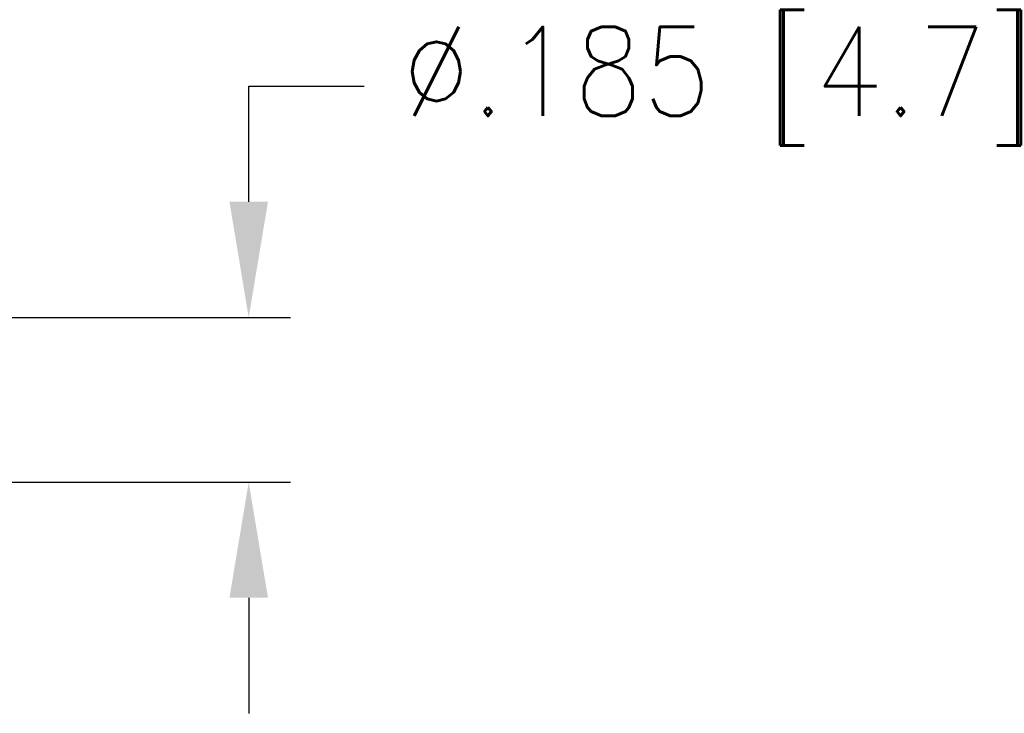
# Model space of a CAD drawing. Extents: x 85.2 to 97.4, y 23.1 to 30.3.
# Tile 11 of 43: x 89.9 to 91.1, y 25.1 to 25.9. Entities that reach past the tile are written whole.
import ezdxf

# ---------------------------------------------------------------- set-up
doc = ezdxf.new("R2010")
doc.units = 0
doc.header["$LTSCALE"] = 0.5
doc.layers.get('DEFPOINTS').update_dxf_attribs({"linetype": 'CONTINUOUS'})
doc.layers.add('DIM', color=254, linetype='CONTINUOUS')
doc.styles.get("Standard").update_dxf_attribs({"font": 'ROMANS.SHX'})
doc.dimstyles.get("Standard").update_dxf_attribs({"dimtxt": 2.5, "dimasz": 2.5, "dimexe": 1.25, "dimexo": 0.625, "dimtad": 1, "dimcen": 2.5, "dimazin": 3, "dimtfac": 1, "dimtmove": 0, "dimatfit": 3})

# ---------------------------------------------------------------- blocks, each defined once
blk = doc.blocks.new('*U16')
at = {"layer": 'DIM', "color": 0}
blk.add_text('Ø.185 [4.7]', height=0.1, dxfattribs=at).set_placement((90.3743, 25.7981))
blk = doc.blocks.new('*D5')
at = {"layer": 'DEFPOINTS', "color": 0}
for p in [(89.4786, 25.5715), (90.2032, 25.5715), (89.4786, 25.3864)]:
    blk.add_point(p, dxfattribs=at)
at = {"layer": 'DIM', "color": 0}
for p, q in [((90.2032, 25.7015), (90.2032, 25.8315)), ((90.2032, 25.8315), (90.3332, 25.8315)), ((89.5411, 25.5715), (90.2501, 25.5715)), ((89.5411, 25.3864), (90.2501, 25.3864)), ((90.2032, 25.2564), (90.2032, 25.1264))]:
    blk.add_line(p, q, dxfattribs=at)
for points in [[(90.1816, 25.7015), (90.2249, 25.7015), (90.2032, 25.5715)], [(90.1816, 25.2564), (90.2249, 25.2564), (90.2032, 25.3864)]]:
    blk.add_solid(points, dxfattribs=at)
at = {"layer": 'DIM'}
blk.add_blockref('*U16', (0, 0), dxfattribs=at)

msp = doc.modelspace()

# ---------------------------------------------------------------- dimensions: what is measured, and where the dimension line sits
at = {"layer": 'DIM'}
dim = msp.add_linear_dim(base=(90.2032, 25.5715), p1=(89.4786, 25.3864), p2=(89.4786, 25.5715), angle=90, text='%%c<>', dimstyle='Standard', dxfattribs=at)
dim.commit()
dim.dimension.update_dxf_attribs({"geometry": '*D5', "text_midpoint": (90.8243, 25.8315)})

doc.saveas('drawing.dxf')
